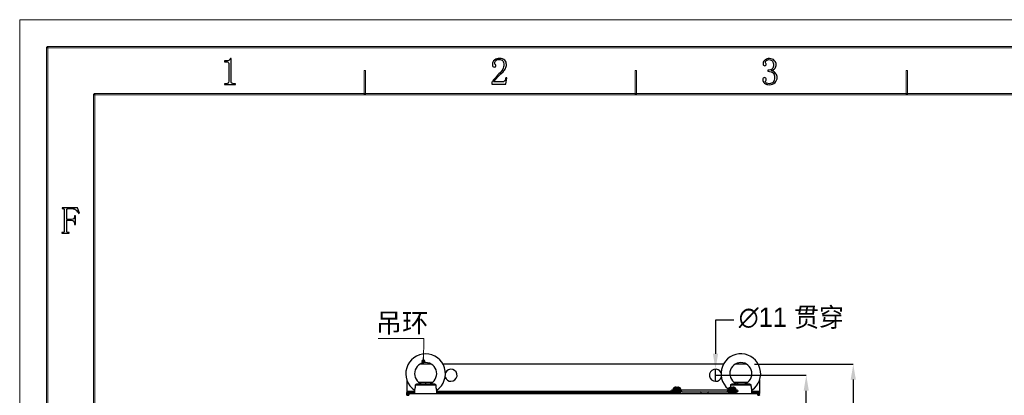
# Model space of a CAD drawing. Header units: millimetres. Extents: x -415 to 5, y -292 to 5.
# Tile 13 of 72: x -415 to -237, y -63 to 5. Entities that reach past the tile are written whole.
import ezdxf

# ---------------------------------------------------------------- set-up
doc = ezdxf.new("R2010")
doc.units = ezdxf.units.MM
doc.header["$MEASUREMENT"] = 0
doc.layers.add('layer 1', color=7, linetype='Continuous')
doc.layers.add('实线', color=2, linetype='Continuous', lineweight=25)
doc.styles.add('SLDTEXTSTYLE16', font='ARIAL.TTF', dxfattribs={"width": 0.948})
doc.styles.add('SLDTEXTSTYLE3', font='仿宋_GB2312', dxfattribs={"bigfont": 'bigfont'})
doc.dimstyles.new('SLDDIMSTYLE0', dxfattribs={"dimtxt": 3.5, "dimasz": 2.8, "dimexe": 0, "dimexo": 0.0625, "dimgap": 0.875, "dimtad": 2, "dimlfac": 5, "dimrnd": 1e-09, "dimzin": 12, "dimdsep": 46, "dimtxsty": 'SLDTEXTSTYLE16', "dimsah": 1, "dimcen": 0.09, "dimadec": 0, "dimazin": 3, "dimtfac": 1, "dimtofl": 0, "dimtmove": 0, "dimatfit": 3, "dimfxl": 1, "dimfrac": 2, "dimtolj": 1, "dimtzin": 12, "dimarcsym": 0})
doc.dimstyles.new('SLDDIMSTYLE1', dxfattribs={"dimtxt": 3.5, "dimasz": 2.8, "dimexe": 0, "dimexo": 0.0625, "dimgap": 0.875, "dimtad": 0, "dimtih": 1, "dimtoh": 1, "dimlfac": 5, "dimrnd": 1e-09, "dimzin": 12, "dimdsep": 46, "dimtxsty": 'SLDTEXTSTYLE16', "dimblk1": 'NONE', "dimsah": 1, "dimcen": 0, "dimadec": 0, "dimazin": 3, "dimtfac": 1, "dimtmove": 0, "dimatfit": 3, "dimldrblk": 'NONE', "dimfxl": 1, "dimfrac": 2, "dimtolj": 1, "dimtzin": 12, "dimarcsym": 0})

# ---------------------------------------------------------------- blocks, each defined once
blk = doc.blocks.new('*D41')
at = {"color": 0, "linetype": 'Continuous', "lineweight": -2}
for p, q in [((-282.11, -57.61), (-264.17, -57.61)), ((-264.17, -60.41), (-264.17, -182.71)), ((-290.81, -185.51), (-264.17, -185.51))]:
    blk.add_line(p, q, dxfattribs=at)
at = {"color": 0}
for points in [[(-263.7, -60.41), (-264.64, -60.41), (-264.17, -57.61)], [(-264.64, -182.71), (-263.7, -182.71), (-264.17, -185.51)]]:
    blk.add_solid(points, dxfattribs=at)
at = {"layer": 'Defpoints', "color": 0}
for p in [(-282.17, -57.61), (-290.87, -185.51), (-264.17, -185.51)]:
    blk.add_point(p, dxfattribs=at)
at = {"color": 0, "lineweight": 18, "insert": (-263.29, -122.29), "char_height": 3.5, "attachment_point": 2, "rotation": 90, "style": 'SLDTEXTSTYLE16'}
blk.add_mtext('\\A1;639', dxfattribs=at)
blk = doc.blocks.new('*D44')
at = {"color": 0, "linetype": 'Continuous', "lineweight": -2}
for p, q in [((-289.11, -59.61), (-272.7, -59.61)), ((-272.7, -180.51), (-272.7, -62.41)), ((-289.11, -183.31), (-272.7, -183.31))]:
    blk.add_line(p, q, dxfattribs=at)
at = {"color": 0}
for points in [[(-272.23, -62.41), (-273.17, -62.41), (-272.7, -59.61)], [(-273.17, -180.51), (-272.23, -180.51), (-272.7, -183.31)]]:
    blk.add_solid(points, dxfattribs=at)
at = {"layer": 'Defpoints', "color": 0}
for p in [(-289.17, -59.61), (-272.7, -59.61), (-289.17, -183.31)]:
    blk.add_point(p, dxfattribs=at)
at = {"color": 0, "lineweight": 18, "insert": (-271.83, -122.29), "char_height": 3.5, "attachment_point": 2, "rotation": 90, "style": 'SLDTEXTSTYLE16'}
blk.add_mtext('\\A1;620', dxfattribs=at)
blk = doc.blocks.new('*D45')
at = {"color": 0, "linetype": 'Continuous', "lineweight": -2}
for p, q in [((-285.83, -49.62), (-289.17, -49.62)), ((-289.17, -49.62), (-289.17, -55.71)), ((-289.17, -60.71), (-289.17, -58.51)), ((-289.17, -60.71), (-289.17, -60.71))]:
    blk.add_line(p, q, dxfattribs=at)
at = {"color": 0}
blk.add_solid([(-289.64, -55.71), (-288.7, -55.71), (-289.17, -58.51)], dxfattribs=at)
at = {"layer": 'Defpoints', "color": 0}
for p in [(-289.17, -58.51), (-289.17, -60.71)]:
    blk.add_point(p, dxfattribs=at)
at = {"color": 0, "lineweight": 18, "insert": (-284.95, -47.32), "char_height": 3.5, "attachment_point": 1, "style": 'SLDTEXTSTYLE16'}
blk.add_mtext('\\A1;∅11 贯穿', dxfattribs=at)
blk = doc.blocks.new('_None')
blk = doc.blocks.new('SW_NOTE_0_28')
at = {"color": 0, "linetype": 'Continuous', "lineweight": 18}
blk.add_line((-8.27, 0), (0, 0), dxfattribs=at)
at = {"color": 0, "linetype": 'Continuous', "lineweight": 18, "insert": (-8.7, 4.63), "char_height": 3.5, "attachment_point": 1, "style": 'SLDTEXTSTYLE3'}
blk.add_mtext('吊环', dxfattribs=at)
blk = doc.blocks.new('_Dot')
at = {"color": 0, "linetype": 'ByBlock', "lineweight": -2}
blk.add_line((-0.5, 0), (-1, 0), dxfattribs=at)
at = {"color": 0, "linetype": 'ByBlock', "const_width": 0.5}
blk.add_lwpolyline([(-0.25, 0, 1), (0.25, 0, 1)], format="xyb", close=True, dxfattribs=at)

msp = doc.modelspace()

# ---------------------------------------------------------------- linework, layer by layer
at = {"color": 3, "linetype": 'Continuous', "lineweight": 18}
msp.add_line((-342.1256, -52.9649), (-342.1828, -57.0637), dxfattribs=at)
at = {"layer": 'layer 1', "lineweight": 9}
for points in [[(-415.4364, 4.9484), (-415.4364, 4.9484), (-415.4364, 4.9484), (-415.4364, 4.9484)], [(-415.4364, -292.2202), (-415.4364, -292.2202), (-415.4364, 4.9484), (-415.4364, 4.9484)], [(-415.4364, -292.2202), (-415.4364, -292.2202), (-415.4364, 4.9484), (-415.4364, 4.9484)], [(-415.4364, -292.2202), (-415.4364, -292.2202), (-415.4364, 4.9484), (-415.4364, 4.9484)], [(-415.4364, -292.2202), (-415.4364, -292.2202), (-415.4364, 4.9484), (-415.4364, 4.9484)], [(-415.4364, -292.2202), (-415.4364, -292.2202), (-415.4364, 4.9484), (-415.4364, 4.9484)], [(-415.4364, -292.2202), (-415.4364, -292.2202), (-415.4364, 4.9484), (-415.4364, 4.9484)], [(-415.4364, -292.2202), (-415.4364, -292.2202), (-415.4364, 4.9484), (-415.4364, 4.9484)], [(-415.4364, -292.2202), (-415.4364, -292.2202), (-415.4364, 4.9484), (-415.4364, 4.9484)], [(-415.4364, -292.2202), (-415.4364, -292.2202), (-415.4364, 4.9484), (-415.4364, 4.9484)], [(-415.4364, -292.2202), (-415.4364, -292.2202), (-415.4364, 4.9484), (-415.4364, 4.9484)], [(-415.4364, -292.2202), (-415.4364, -292.2202), (-415.4364, 4.9484), (-415.4364, 4.9484)], [(-415.4364, -292.2202), (-415.4364, -292.2202), (-415.4364, 4.9484), (-415.4364, 4.9484)], [(-415.4364, -292.2202), (-415.4364, -292.2202), (-415.4364, 4.9484), (-415.4364, 4.9484)], [(-415.4364, -292.2202), (-415.4364, -292.2202), (-415.4364, 4.9484), (-415.4364, 4.9484)], [(-415.4364, -292.2202), (-415.4364, -292.2202), (-415.4364, 4.9484), (-415.4364, 4.9484)], [(-415.4364, -292.2202), (-415.4364, -292.2202), (-415.4364, 4.9484), (-415.4364, 4.9484)], [(-415.4364, -292.2202), (-415.4364, -292.2202), (-415.4364, 4.9484), (-415.4364, 4.9484)], [(-415.4364, -292.2202), (-415.4364, -292.2202), (-415.4364, 4.9484), (-415.4364, 4.9484)], [(-415.4364, -292.2202), (-415.4364, -292.2202), (-415.4364, 4.9484), (-415.4364, 4.9484)], [(-415.4364, -292.2202), (-415.4364, -292.2202), (-415.4364, 4.9484), (-415.4364, 4.9484)], [(-415.4364, -292.2202), (-415.4364, -292.2202), (-415.4364, 4.9484), (-415.4364, 4.9484)], [(-415.4364, 4.9484), (-415.4364, 4.9484), (-415.4364, 4.9484), (-415.4364, 4.9484)]]:
    msp.add_open_spline(points, degree=3, dxfattribs=at)
at = {"layer": 'layer 1', "color": 7, "lineweight": 9}
msp.add_open_spline([(-415.4364, 4.9484), (-415.4364, 4.9484), (4.8452, 4.9484), (4.8452, 4.9484)], degree=3, dxfattribs=at)
msp.add_open_spline([(-415.4364, 4.9484), (-415.4364, 4.9484), (4.8452, 4.9484), (4.8452, 4.9484)], degree=3, dxfattribs=at)
msp.add_open_spline([(-415.4364, 4.9484), (-415.4364, 4.9484), (4.8452, 4.9484), (4.8452, 4.9484)], degree=3, dxfattribs=at)
msp.add_open_spline([(-415.4364, 4.9484), (-415.4364, 4.9484), (4.8452, 4.9484), (4.8452, 4.9484)], degree=3, dxfattribs=at)
msp.add_open_spline([(-415.4364, 4.9484), (-415.4364, 4.9484), (4.8452, 4.9484), (4.8452, 4.9484)], degree=3, dxfattribs=at)
msp.add_open_spline([(-415.4364, 4.9484), (-415.4364, 4.9484), (4.8452, 4.9484), (4.8452, 4.9484)], degree=3, dxfattribs=at)
msp.add_open_spline([(-415.4364, 4.9484), (-415.4364, 4.9484), (4.8452, 4.9484), (4.8452, 4.9484)], degree=3, dxfattribs=at)
msp.add_open_spline([(-415.4364, 4.9484), (-415.4364, 4.9484), (4.8452, 4.9484), (4.8452, 4.9484)], degree=3, dxfattribs=at)
msp.add_open_spline([(-415.4364, 4.9484), (-415.4364, 4.9484), (4.8452, 4.9484), (4.8452, 4.9484)], degree=3, dxfattribs=at)
msp.add_open_spline([(-415.4364, 4.9484), (-415.4364, 4.9484), (4.8452, 4.9484), (4.8452, 4.9484)], degree=3, dxfattribs=at)
msp.add_open_spline([(-415.4364, 4.9484), (-415.4364, 4.9484), (4.8452, 4.9484), (4.8452, 4.9484)], degree=3, dxfattribs=at)
msp.add_open_spline([(-415.4364, 4.9484), (-415.4364, 4.9484), (4.8452, 4.9484), (4.8452, 4.9484)], degree=3, dxfattribs=at)
msp.add_open_spline([(-415.4364, 4.9484), (-415.4364, 4.9484), (4.8452, 4.9484), (4.8452, 4.9484)], degree=3, dxfattribs=at)
msp.add_open_spline([(-415.4364, 4.9484), (-415.4364, 4.9484), (4.8452, 4.9484), (4.8452, 4.9484)], degree=3, dxfattribs=at)
msp.add_open_spline([(-415.4364, 4.9484), (-415.4364, 4.9484), (4.8452, 4.9484), (4.8452, 4.9484)], degree=3, dxfattribs=at)
msp.add_open_spline([(-415.4364, 4.9484), (-415.4364, 4.9484), (4.8452, 4.9484), (4.8452, 4.9484)], degree=3, dxfattribs=at)
msp.add_open_spline([(-415.4364, 4.9484), (-415.4364, 4.9484), (4.8452, 4.9484), (4.8452, 4.9484)], degree=3, dxfattribs=at)
msp.add_open_spline([(-415.4364, 4.9484), (-415.4364, 4.9484), (4.8452, 4.9484), (4.8452, 4.9484)], degree=3, dxfattribs=at)
msp.add_open_spline([(-415.4364, 4.9484), (-415.4364, 4.9484), (4.8452, 4.9484), (4.8452, 4.9484)], degree=3, dxfattribs=at)
msp.add_open_spline([(-415.4364, 4.9484), (-415.4364, 4.9484), (4.8452, 4.9484), (4.8452, 4.9484)], degree=3, dxfattribs=at)
msp.add_open_spline([(-415.4364, 4.9484), (-415.4364, 4.9484), (4.8452, 4.9484), (4.8452, 4.9484)], degree=3, dxfattribs=at)
for points in [[(-410.439, -0.1796), (-410.439, -0.1796), (-410.439, 0.0707), (-410.439, 0.0707), (-410.439, 0.0707), (-410.439, 0.0707), (-0.1522, 0.0707), (-0.1522, 0.0707), (-0.1522, 0.0707), (-0.1522, 0.0707), (-0.1522, -0.1796), (-0.1522, -0.1796), (-0.1522, -0.1796), (-0.1522, -0.1796), (-410.439, -0.1796), (-410.439, -0.1796)], [(-401.9434, -8.6844), (-401.9434, -8.6844), (-401.9434, -8.4342), (-401.9434, -8.4342), (-401.9434, -8.4342), (-401.9434, -8.4342), (-8.6478, -8.4342), (-8.6478, -8.4342), (-8.6478, -8.4342), (-8.6478, -8.4342), (-8.6478, -8.6844), (-8.6478, -8.6844), (-8.6478, -8.6844), (-8.6478, -8.6844), (-401.9434, -8.6844), (-401.9434, -8.6844)]]:
    msp.add_open_spline(points, degree=3, knots=[0, 0, 0, 0, 0.2, 0.2, 0.2, 0.2, 0.4, 0.4, 0.4, 0.4, 0.6, 0.6, 0.6, 0.6, 1, 1, 1, 1], dxfattribs=at)
at = {"layer": 'layer 1', "lineweight": 9}
for points in [[(-410.314, -287.2174), (-410.314, -287.2174), (-410.5639, -287.2174), (-410.5639, -287.2174), (-410.5639, -287.2174), (-410.5639, -287.2174), (-410.5639, -0.0545), (-410.5639, -0.0545), (-410.5639, -0.0545), (-410.5639, -0.0545), (-410.314, -0.0545), (-410.314, -0.0545), (-410.314, -0.0545), (-410.314, -0.0545), (-410.314, -287.2174), (-410.314, -287.2174)], [(-352.6565, -8.5593), (-352.6565, -8.5593), (-352.9064, -8.5593), (-352.9064, -8.5593), (-352.9064, -8.5593), (-352.9064, -8.5593), (-352.9064, -4.3069), (-352.9064, -4.3069), (-352.9064, -4.3069), (-352.9064, -4.3069), (-352.6565, -4.3069), (-352.6565, -4.3069), (-352.6565, -4.3069), (-352.6565, -4.3069), (-352.6565, -8.5593), (-352.6565, -8.5593)], [(-303.4945, -8.5593), (-303.4945, -8.5593), (-303.7444, -8.5593), (-303.7444, -8.5593), (-303.7444, -8.5593), (-303.7444, -8.5593), (-303.7444, -4.3069), (-303.7444, -4.3069), (-303.7444, -4.3069), (-303.7444, -4.3069), (-303.4945, -4.3069), (-303.4945, -4.3069), (-303.4945, -4.3069), (-303.4945, -4.3069), (-303.4945, -8.5593), (-303.4945, -8.5593)], [(-254.3325, -8.5593), (-254.3325, -8.5593), (-254.5825, -8.5593), (-254.5825, -8.5593), (-254.5825, -8.5593), (-254.5825, -8.5593), (-254.5825, -4.3069), (-254.5825, -4.3069), (-254.5825, -4.3069), (-254.5825, -4.3069), (-254.3325, -4.3069), (-254.3325, -4.3069), (-254.3325, -4.3069), (-254.3325, -4.3069), (-254.3325, -8.5593), (-254.3325, -8.5593)], [(-401.8184, -278.7126), (-401.8184, -278.7126), (-402.0684, -278.7126), (-402.0684, -278.7126), (-402.0684, -278.7126), (-402.0684, -278.7126), (-402.0684, -8.5593), (-402.0684, -8.5593), (-402.0684, -8.5593), (-402.0684, -8.5593), (-401.8184, -8.5593), (-401.8184, -8.5593), (-401.8184, -8.5593), (-401.8184, -8.5593), (-401.8184, -278.7126), (-401.8184, -278.7126)]]:
    msp.add_open_spline(points, degree=3, knots=[0, 0, 0, 0, 0.2, 0.2, 0.2, 0.2, 0.4, 0.4, 0.4, 0.4, 0.6, 0.6, 0.6, 0.6, 1, 1, 1, 1], dxfattribs=at)
at = {"layer": 'layer 1'}
for points, knots in [([(-377.0768, -2.1134), (-377.0768, -2.1134), (-377.0768, -6.2384), (-377.0768, -6.2384), (-377.0768, -6.2384), (-377.0768, -6.3832), (-377.0317, -6.492), (-376.9415, -6.5649), (-376.9415, -6.5649), (-376.8512, -6.6368), (-376.7251, -6.6726), (-376.5621, -6.6726), (-376.5621, -6.6726), (-376.5621, -6.6726), (-376.2914, -6.6726), (-376.2914, -6.6726), (-376.2914, -6.6726), (-376.2914, -6.6726), (-376.2914, -6.8359), (-376.2914, -6.8359), (-376.2914, -6.8359), (-376.2914, -6.8359), (-378.2706, -6.8359), (-378.2706, -6.8359), (-378.2706, -6.8359), (-378.2706, -6.8359), (-378.2706, -6.6726), (-378.2706, -6.6726), (-378.2706, -6.6726), (-378.2706, -6.6726), (-378.0265, -6.6726), (-378.0265, -6.6726), (-378.0265, -6.6726), (-377.8461, -6.6726), (-377.7142, -6.6368), (-377.6332, -6.5649), (-377.6332, -6.5649), (-377.5523, -6.492), (-377.5106, -6.3832), (-377.5106, -6.2384), (-377.5106, -6.2384), (-377.5106, -6.2384), (-377.5106, -2.9541), (-377.5106, -2.9541), (-377.5106, -2.9541), (-377.5106, -2.8824), (-377.5337, -2.8234), (-377.5788, -2.7782), (-377.5788, -2.7782), (-377.624, -2.733), (-377.6923, -2.7099), (-377.7824, -2.7099), (-377.7824, -2.7099), (-377.7824, -2.7099), (-378.2706, -2.7099), (-378.2706, -2.7099), (-378.2706, -2.7099), (-378.2706, -2.7099), (-378.2706, -2.5478), (-378.2706, -2.5478), (-378.2706, -2.5478), (-378.2706, -2.5478), (-378.0265, -2.5478), (-378.0265, -2.5478), (-378.0265, -2.5478), (-377.8091, -2.5478), (-377.6332, -2.5118), (-377.4979, -2.4389), (-377.4979, -2.4389), (-377.3625, -2.3671), (-377.2584, -2.2583), (-377.1855, -2.1134), (-377.1855, -2.1134), (-377.1855, -2.1134), (-377.0768, -2.1134), (-377.0768, -2.1134)], [0, 0, 0, 0, 0.05, 0.05, 0.05, 0.05, 0.1, 0.1, 0.1, 0.1, 0.15, 0.15, 0.15, 0.15, 0.2, 0.2, 0.2, 0.2, 0.25, 0.25, 0.25, 0.25, 0.3, 0.3, 0.3, 0.3, 0.35, 0.35, 0.35, 0.35, 0.4, 0.4, 0.4, 0.4, 0.45, 0.45, 0.45, 0.45, 0.5, 0.5, 0.5, 0.5, 0.55, 0.55, 0.55, 0.55, 0.6, 0.6, 0.6, 0.6, 0.65, 0.65, 0.65, 0.65, 0.7, 0.7, 0.7, 0.7, 0.75, 0.75, 0.75, 0.75, 0.8, 0.8, 0.8, 0.8, 0.85, 0.85, 0.85, 0.85, 0.9, 0.9, 0.9, 0.9, 1, 1, 1, 1]), ([(-327.5709, -3.2719), (-327.5709, -2.9454), (-327.6427, -2.6964), (-327.7872, -2.5249), (-327.7872, -2.5249), (-327.9319, -2.3536), (-328.1493, -2.2667), (-328.4385, -2.2667), (-328.4385, -2.2667), (-328.6549, -2.2667), (-328.8399, -2.3257), (-328.9937, -2.4439), (-328.9937, -2.4439), (-329.1476, -2.5609), (-329.224, -2.7102), (-329.224, -2.8908), (-329.224, -2.8908), (-329.224, -2.9998), (-329.1927, -3.09), (-329.1291, -3.163), (-329.1291, -3.163), (-329.0666, -3.2348), (-329.0342, -3.3077), (-329.0342, -3.3796), (-329.0342, -3.3796), (-329.0342, -3.4699), (-329.0573, -3.5382), (-329.1025, -3.5834), (-329.1025, -3.5834), (-329.1476, -3.6286), (-329.2158, -3.6517), (-329.3061, -3.6517), (-329.3061, -3.6517), (-329.4137, -3.6517), (-329.5005, -3.6193), (-329.5629, -3.5567), (-329.5629, -3.5567), (-329.6266, -3.4931), (-329.6578, -3.3888), (-329.6578, -3.2441), (-329.6578, -3.2441), (-329.6578, -2.8642), (-329.5224, -2.5747), (-329.2518, -2.3756), (-329.2518, -2.3756), (-328.9799, -2.1764), (-328.6907, -2.0768), (-328.3841, -2.0768), (-328.3841, -2.0768), (-327.9504, -2.0768), (-327.6299, -2.1857), (-327.4217, -2.4034), (-327.4217, -2.4034), (-327.2135, -2.62), (-327.1094, -2.8908), (-327.1094, -3.2175), (-327.1094, -3.2175), (-327.1094, -3.434), (-327.1592, -3.6517), (-327.2586, -3.8683), (-327.2586, -3.8683), (-327.3582, -4.086), (-327.5165, -4.2932), (-327.7328, -4.4925), (-327.7328, -4.4925), (-328.257, -4.9996), (-328.6594, -5.4108), (-328.9393, -5.7281), (-328.9393, -5.7281), (-329.2205, -6.0442), (-329.387, -6.2572), (-329.4414, -6.365), (-329.4414, -6.365), (-329.4414, -6.365), (-327.8416, -6.365), (-327.8416, -6.365), (-327.8416, -6.365), (-327.6785, -6.365), (-327.5432, -6.3024), (-327.4355, -6.175), (-327.4355, -6.175), (-327.3268, -6.0489), (-327.254, -5.8589), (-327.2181, -5.6053), (-327.2181, -5.6053), (-327.2181, -5.6053), (-327.055, -5.6053), (-327.055, -5.6053), (-327.055, -5.6053), (-327.055, -5.6053), (-327.2181, -6.7726), (-327.2181, -6.7726), (-327.2181, -6.7726), (-327.2181, -6.7726), (-329.7399, -6.7726), (-329.7399, -6.7726), (-329.7399, -6.7726), (-329.7399, -6.7726), (-329.7399, -6.4194), (-329.7399, -6.4194), (-329.7399, -6.4194), (-329.6496, -6.2572), (-329.5005, -6.0489), (-329.2922, -5.7952), (-329.2922, -5.7952), (-329.084, -5.5416), (-328.8087, -5.244), (-328.4651, -4.9001), (-328.4651, -4.9001), (-328.1585, -4.592), (-327.9319, -4.3026), (-327.7872, -4.0316), (-327.7872, -4.0316), (-327.6427, -3.7595), (-327.5709, -3.507), (-327.5709, -3.2719)], [0, 0, 0, 0, 0.03333333, 0.03333333, 0.03333333, 0.03333333, 0.06666667, 0.06666667, 0.06666667, 0.06666667, 0.1, 0.1, 0.1, 0.1, 0.13333333, 0.13333333, 0.13333333, 0.13333333, 0.16666667, 0.16666667, 0.16666667, 0.16666667, 0.2, 0.2, 0.2, 0.2, 0.23333333, 0.23333333, 0.23333333, 0.23333333, 0.26666667, 0.26666667, 0.26666667, 0.26666667, 0.3, 0.3, 0.3, 0.3, 0.33333333, 0.33333333, 0.33333333, 0.33333333, 0.36666667, 0.36666667, 0.36666667, 0.36666667, 0.4, 0.4, 0.4, 0.4, 0.43333333, 0.43333333, 0.43333333, 0.43333333, 0.46666667, 0.46666667, 0.46666667, 0.46666667, 0.5, 0.5, 0.5, 0.5, 0.53333333, 0.53333333, 0.53333333, 0.53333333, 0.56666667, 0.56666667, 0.56666667, 0.56666667, 0.6, 0.6, 0.6, 0.6, 0.63333333, 0.63333333, 0.63333333, 0.63333333, 0.66666667, 0.66666667, 0.66666667, 0.66666667, 0.7, 0.7, 0.7, 0.7, 0.73333333, 0.73333333, 0.73333333, 0.73333333, 0.76666667, 0.76666667, 0.76666667, 0.76666667, 0.8, 0.8, 0.8, 0.8, 0.83333333, 0.83333333, 0.83333333, 0.83333333, 0.86666667, 0.86666667, 0.86666667, 0.86666667, 0.9, 0.9, 0.9, 0.9, 0.93333333, 0.93333333, 0.93333333, 0.93333333, 1, 1, 1, 1]), ([(-277.9808, -5.5607), (-277.9808, -5.9047), (-278.108, -6.2068), (-278.3613, -6.4698), (-278.3613, -6.4698), (-278.6135, -6.7326), (-278.9663, -6.8635), (-279.4186, -6.8635), (-279.4186, -6.8635), (-279.7437, -6.8635), (-280.0236, -6.7732), (-280.2584, -6.5913), (-280.2584, -6.5913), (-280.4932, -6.4107), (-280.6113, -6.2034), (-280.6113, -5.9671), (-280.6113, -5.9671), (-280.6113, -5.8594), (-280.5754, -5.7645), (-280.5025, -5.6823), (-280.5025, -5.6823), (-280.4308, -5.6012), (-280.3579, -5.5607), (-280.2862, -5.5607), (-280.2862, -5.5607), (-280.1775, -5.5607), (-280.1, -5.6012), (-280.0548, -5.6823), (-280.0548, -5.6823), (-280.0097, -5.7645), (-279.9878, -5.8316), (-279.9878, -5.8861), (-279.9878, -5.8861), (-279.9878, -5.9764), (-280.005, -6.054), (-280.0421, -6.1166), (-280.0421, -6.1166), (-280.078, -6.1802), (-280.0965, -6.2393), (-280.0965, -6.2937), (-280.0965, -6.2937), (-280.0965, -6.4014), (-280.0283, -6.4929), (-279.8929, -6.5647), (-279.8929, -6.5647), (-279.7575, -6.6377), (-279.6083, -6.6735), (-279.4452, -6.6735), (-279.4452, -6.6735), (-279.1202, -6.6735), (-278.8761, -6.5786), (-278.713, -6.3887), (-278.713, -6.3887), (-278.551, -6.1988), (-278.4689, -5.9047), (-278.4689, -5.5062), (-278.4689, -5.5062), (-278.4689, -5.1808), (-278.5557, -4.918), (-278.7269, -4.7188), (-278.7269, -4.7188), (-278.8981, -4.5196), (-279.2196, -4.42), (-279.6893, -4.42), (-279.6893, -4.42), (-279.6893, -4.42), (-279.6893, -4.2301), (-279.6893, -4.2301), (-279.6893, -4.2301), (-279.3272, -4.2301), (-279.0612, -4.1444), (-278.8899, -3.9731), (-278.8899, -3.9731), (-278.7176, -3.8005), (-278.632, -3.5608), (-278.632, -3.2539), (-278.632, -3.2539), (-278.632, -3.0003), (-278.7003, -2.7791), (-278.8356, -2.588), (-278.8356, -2.588), (-278.971, -2.3981), (-279.1827, -2.3032), (-279.4718, -2.3032), (-279.4718, -2.3032), (-279.599, -2.3032), (-279.7344, -2.3356), (-279.879, -2.3981), (-279.879, -2.3981), (-280.0236, -2.4618), (-280.0965, -2.566), (-280.0965, -2.7108), (-280.0965, -2.7108), (-280.0965, -2.8556), (-280.078, -2.9458), (-280.0421, -2.9818), (-280.0421, -2.9818), (-280.005, -3.0188), (-279.9878, -3.064), (-279.9878, -3.1173), (-279.9878, -3.1173), (-279.9878, -3.2088), (-280.005, -3.2805), (-280.0421, -3.335), (-280.0421, -3.335), (-280.078, -3.3894), (-280.1416, -3.416), (-280.2319, -3.416), (-280.2319, -3.416), (-280.3035, -3.416), (-280.3718, -3.3894), (-280.4355, -3.335), (-280.4355, -3.335), (-280.498, -3.2805), (-280.5303, -3.181), (-280.5303, -3.0362), (-280.5303, -3.0362), (-280.5303, -2.7652), (-280.4123, -2.5429), (-280.1775, -2.3715), (-280.1775, -2.3715), (-279.9427, -2.2001), (-279.6707, -2.1132), (-279.3643, -2.1132), (-279.3643, -2.1132), (-279.0022, -2.1132), (-278.713, -2.2267), (-278.4966, -2.4525), (-278.4966, -2.4525), (-278.2792, -2.6795), (-278.1705, -2.9192), (-278.1705, -3.1717), (-278.1705, -3.1717), (-278.1705, -3.4438), (-278.2387, -3.6743), (-278.3741, -3.8642), (-278.3741, -3.8642), (-278.5094, -4.0541), (-278.7223, -4.1942), (-279.0114, -4.2845), (-279.0114, -4.2845), (-278.6135, -4.4293), (-278.3428, -4.6192), (-278.1982, -4.8543), (-278.1982, -4.8543), (-278.0537, -5.0906), (-277.9808, -5.3256), (-277.9808, -5.5607)], [0, 0, 0, 0, 0.02631579, 0.02631579, 0.02631579, 0.02631579, 0.05263158, 0.05263158, 0.05263158, 0.05263158, 0.07894737, 0.07894737, 0.07894737, 0.07894737, 0.10526316, 0.10526316, 0.10526316, 0.10526316, 0.13157895, 0.13157895, 0.13157895, 0.13157895, 0.15789474, 0.15789474, 0.15789474, 0.15789474, 0.18421053, 0.18421053, 0.18421053, 0.18421053, 0.21052632, 0.21052632, 0.21052632, 0.21052632, 0.23684211, 0.23684211, 0.23684211, 0.23684211, 0.26315789, 0.26315789, 0.26315789, 0.26315789, 0.28947368, 0.28947368, 0.28947368, 0.28947368, 0.31578947, 0.31578947, 0.31578947, 0.31578947, 0.34210526, 0.34210526, 0.34210526, 0.34210526, 0.36842105, 0.36842105, 0.36842105, 0.36842105, 0.39473684, 0.39473684, 0.39473684, 0.39473684, 0.42105263, 0.42105263, 0.42105263, 0.42105263, 0.44736842, 0.44736842, 0.44736842, 0.44736842, 0.47368421, 0.47368421, 0.47368421, 0.47368421, 0.5, 0.5, 0.5, 0.5, 0.52631579, 0.52631579, 0.52631579, 0.52631579, 0.55263158, 0.55263158, 0.55263158, 0.55263158, 0.57894737, 0.57894737, 0.57894737, 0.57894737, 0.60526316, 0.60526316, 0.60526316, 0.60526316, 0.63157895, 0.63157895, 0.63157895, 0.63157895, 0.65789474, 0.65789474, 0.65789474, 0.65789474, 0.68421053, 0.68421053, 0.68421053, 0.68421053, 0.71052632, 0.71052632, 0.71052632, 0.71052632, 0.73684211, 0.73684211, 0.73684211, 0.73684211, 0.76315789, 0.76315789, 0.76315789, 0.76315789, 0.78947368, 0.78947368, 0.78947368, 0.78947368, 0.81578947, 0.81578947, 0.81578947, 0.81578947, 0.84210526, 0.84210526, 0.84210526, 0.84210526, 0.86842105, 0.86842105, 0.86842105, 0.86842105, 0.89473684, 0.89473684, 0.89473684, 0.89473684, 0.92105263, 0.92105263, 0.92105263, 0.92105263, 0.94736842, 0.94736842, 0.94736842, 0.94736842, 1, 1, 1, 1]), ([(-406.4757, -33.6755), (-406.4757, -33.6755), (-406.4757, -33.8388), (-406.4757, -33.8388), (-406.4757, -33.8388), (-406.4757, -33.8388), (-407.777, -33.8388), (-407.777, -33.8388), (-407.777, -33.8388), (-407.777, -33.8388), (-407.777, -33.6755), (-407.777, -33.6755), (-407.777, -33.6755), (-407.777, -33.6755), (-407.5874, -33.6755), (-407.5874, -33.6755), (-407.5874, -33.6755), (-407.4971, -33.6755), (-407.4335, -33.6582), (-407.3977, -33.6211), (-407.3977, -33.6211), (-407.3606, -33.5852), (-407.3433, -33.5308), (-407.3433, -33.459), (-407.3433, -33.459), (-407.3433, -33.459), (-407.3433, -29.5773), (-407.3433, -29.5773), (-407.3433, -29.5773), (-407.3433, -29.5055), (-407.3606, -29.451), (-407.3977, -29.4152), (-407.3977, -29.4152), (-407.4335, -29.3781), (-407.4971, -29.3607), (-407.5874, -29.3607), (-407.5874, -29.3607), (-407.5874, -29.3607), (-407.7493, -29.3607), (-407.7493, -29.3607), (-407.7493, -29.3607), (-407.7493, -29.3607), (-407.7493, -29.1975), (-407.7493, -29.1975), (-407.7493, -29.1975), (-407.7493, -29.1975), (-404.9303, -29.1975), (-404.9303, -29.1975), (-404.9303, -29.1975), (-404.9303, -29.1975), (-404.6052, -30.1748), (-404.6052, -30.1748), (-404.6052, -30.1748), (-404.6052, -30.1748), (-404.7405, -30.2293), (-404.7405, -30.2293), (-404.7405, -30.2293), (-404.8852, -29.9397), (-405.0564, -29.722), (-405.2553, -29.5773), (-405.2553, -29.5773), (-405.4543, -29.4325), (-405.6705, -29.3607), (-405.9066, -29.3607), (-405.9066, -29.3607), (-405.9066, -29.3607), (-406.6655, -29.3607), (-406.6655, -29.3607), (-406.6655, -29.3607), (-406.7371, -29.3607), (-406.7962, -29.3781), (-406.8412, -29.4152), (-406.8412, -29.4152), (-406.8864, -29.451), (-406.9094, -29.5055), (-406.9094, -29.5773), (-406.9094, -29.5773), (-406.9094, -29.5773), (-406.9094, -31.3143), (-406.9094, -31.3143), (-406.9094, -31.3143), (-406.9094, -31.3143), (-406.0141, -31.3143), (-406.0141, -31.3143), (-406.0141, -31.3143), (-405.8337, -31.3143), (-405.7029, -31.2738), (-405.6221, -31.1927), (-405.6221, -31.1927), (-405.5399, -31.1117), (-405.4994, -30.9796), (-405.4994, -30.799), (-405.4994, -30.799), (-405.4994, -30.799), (-405.4994, -30.6635), (-405.4994, -30.6635), (-405.4994, -30.6635), (-405.4994, -30.6635), (-405.3363, -30.6635), (-405.3363, -30.6635), (-405.3363, -30.6635), (-405.3363, -30.6635), (-405.3363, -32.2373), (-405.3363, -32.2373), (-405.3363, -32.2373), (-405.3363, -32.2373), (-405.4994, -32.2373), (-405.4994, -32.2373), (-405.4994, -32.2373), (-405.4994, -32.2373), (-405.4994, -32.1284), (-405.4994, -32.1284), (-405.4994, -32.1284), (-405.4994, -31.9119), (-405.5399, -31.7486), (-405.6221, -31.6409), (-405.6221, -31.6409), (-405.7029, -31.532), (-405.8337, -31.4776), (-406.0141, -31.4776), (-406.0141, -31.4776), (-406.0141, -31.4776), (-406.9094, -31.4776), (-406.9094, -31.4776), (-406.9094, -31.4776), (-406.9094, -31.4776), (-406.9094, -33.459), (-406.9094, -33.459), (-406.9094, -33.459), (-406.9094, -33.5308), (-406.8864, -33.5852), (-406.8412, -33.6211), (-406.8412, -33.6211), (-406.7962, -33.6582), (-406.7371, -33.6755), (-406.6655, -33.6755), (-406.6655, -33.6755), (-406.6655, -33.6755), (-406.4757, -33.6755), (-406.4757, -33.6755)], [0, 0, 0, 0, 0.02777778, 0.02777778, 0.02777778, 0.02777778, 0.05555556, 0.05555556, 0.05555556, 0.05555556, 0.08333333, 0.08333333, 0.08333333, 0.08333333, 0.11111111, 0.11111111, 0.11111111, 0.11111111, 0.13888889, 0.13888889, 0.13888889, 0.13888889, 0.16666667, 0.16666667, 0.16666667, 0.16666667, 0.19444444, 0.19444444, 0.19444444, 0.19444444, 0.22222222, 0.22222222, 0.22222222, 0.22222222, 0.25, 0.25, 0.25, 0.25, 0.27777778, 0.27777778, 0.27777778, 0.27777778, 0.30555556, 0.30555556, 0.30555556, 0.30555556, 0.33333333, 0.33333333, 0.33333333, 0.33333333, 0.36111111, 0.36111111, 0.36111111, 0.36111111, 0.38888889, 0.38888889, 0.38888889, 0.38888889, 0.41666667, 0.41666667, 0.41666667, 0.41666667, 0.44444444, 0.44444444, 0.44444444, 0.44444444, 0.47222222, 0.47222222, 0.47222222, 0.47222222, 0.5, 0.5, 0.5, 0.5, 0.52777778, 0.52777778, 0.52777778, 0.52777778, 0.55555556, 0.55555556, 0.55555556, 0.55555556, 0.58333333, 0.58333333, 0.58333333, 0.58333333, 0.61111111, 0.61111111, 0.61111111, 0.61111111, 0.63888889, 0.63888889, 0.63888889, 0.63888889, 0.66666667, 0.66666667, 0.66666667, 0.66666667, 0.69444444, 0.69444444, 0.69444444, 0.69444444, 0.72222222, 0.72222222, 0.72222222, 0.72222222, 0.75, 0.75, 0.75, 0.75, 0.77777778, 0.77777778, 0.77777778, 0.77777778, 0.80555556, 0.80555556, 0.80555556, 0.80555556, 0.83333333, 0.83333333, 0.83333333, 0.83333333, 0.86111111, 0.86111111, 0.86111111, 0.86111111, 0.88888889, 0.88888889, 0.88888889, 0.88888889, 0.91666667, 0.91666667, 0.91666667, 0.91666667, 0.94444444, 0.94444444, 0.94444444, 0.94444444, 1, 1, 1, 1])]:
    msp.add_open_spline(points, degree=3, knots=knots, dxfattribs=at)
at = {"layer": '实线', "color": 7, "linetype": 'Continuous', "lineweight": 25}
for p, q in [((-340.7155, -57.6117), (-342.8227, -57.6117)), ((-287.7424, -57.6117), (-338.5958, -57.6117)), ((-283.5155, -57.6117), (-285.6227, -57.6117)), ((-345.1691, -60.4949), (-345.1691, -62.5643)), ((-281.1691, -60.4949), (-281.1691, -62.5643)), ((-343.7691, -62.305), (-343.7691, -62.9117)), ((-340.1283, -61.2096), (-343.4099, -61.2096)), ((-343.0691, -60.8517), (-342.8717, -60.8517)), ((-342.949, -60.8908), (-342.8717, -60.8517)), ((-342.8717, -60.8517), (-341.9665, -60.8517)), ((-341.1044, -61.198), (-342.4338, -61.198)), ((-341.9665, -60.8517), (-341.5717, -60.8517)), ((-341.7691, -60.9517), (-341.7691, -61.198)), ((-341.5717, -60.8517), (-340.6665, -60.8517)), ((-340.6665, -60.8517), (-340.5661, -60.9025)), ((-340.6665, -60.8517), (-340.4691, -60.8517)), ((-339.7691, -62.9117), (-339.7691, -62.305)), ((-296.8191, -62.3117), (-297.1191, -62.3117)), ((-297.0591, -62.4717), (-297.0591, -62.6117)), ((-295.2791, -62.4717), (-297.0591, -62.4717)), ((-296.8691, -62.1237), (-296.8691, -62.2717)), ((-295.4691, -62.1237), (-296.8691, -62.1237)), ((-296.8691, -62.2717), (-295.4691, -62.2717)), ((-296.8191, -62.2717), (-296.8191, -62.4717)), ((-296.1691, -61.8953), (-296.7334, -61.8953)), ((-295.6048, -61.8953), (-296.1691, -61.8953)), ((-295.6691, -61.8628), (-295.6723, -61.866)), ((-295.5191, -62.4717), (-295.5191, -62.2717)), ((-286.8191, -62.3117), (-295.5191, -62.3117)), ((-295.4691, -62.2717), (-295.4691, -62.1237)), ((-295.2791, -62.6117), (-295.2791, -62.4717)), ((-287.0591, -62.4717), (-287.0591, -62.6117)), ((-285.2791, -62.4717), (-287.0591, -62.4717)), ((-286.8691, -62.1237), (-286.8691, -62.2717)), ((-285.4691, -62.1237), (-286.8691, -62.1237)), ((-286.8691, -62.2717), (-285.4691, -62.2717)), ((-286.8191, -62.2717), (-286.8191, -62.4717)), ((-286.1691, -61.8953), (-286.7334, -61.8953)), ((-282.9283, -61.2096), (-286.2099, -61.2096)), ((-285.6048, -61.8953), (-286.1691, -61.8953)), ((-285.8452, -60.8517), (-285.3358, -60.8517)), ((-285.5191, -62.4717), (-285.5191, -62.2717)), ((-285.2191, -62.3117), (-285.5191, -62.3117)), ((-285.4691, -62.2717), (-285.4691, -62.1237)), ((-285.3358, -60.8517), (-284.9782, -60.8517)), ((-285.2791, -62.6117), (-285.2791, -62.4717)), ((-283.9044, -61.198), (-285.2338, -61.198)), ((-285.2053, -60.9517), (-285.2053, -61.198)), ((-284.9782, -60.8517), (-283.9368, -60.8517)), ((-283.9368, -60.8517), (-283.6131, -60.8517)), ((-283.7097, -60.9517), (-283.7097, -61.1176)), ((-283.6131, -60.8517), (-283.293, -60.8517)), ((-282.5691, -62.9117), (-282.5691, -62.305)), ((-345.1691, -62.5643), (-345.1691, -62.7117)), ((-343.7691, -62.5643), (-345.1691, -62.5643)), ((-345.1691, -62.7117), (-344.5691, -62.7117)), ((-345.1691, -62.9117), (-345.1691, -62.7117)), ((-345.1691, -63.1517), (-345.1691, -62.9117)), ((-345.1691, -62.9117), (-344.8291, -62.9117)), ((-345.1691, -63.1517), (-344.8291, -63.1517)), ((-345.1691, -63.2117), (-345.1691, -63.1517)), ((-345.1691, -63.2117), (-344.8291, -63.2117)), ((-345.1691, -63.2517), (-345.1691, -63.2117)), ((-344.8291, -62.9117), (-281.5091, -62.9117)), ((-344.8291, -62.9117), (-344.8291, -63.2517)), ((-343.7691, -62.7117), (-344.5691, -62.7117)), ((-344.5691, -62.7117), (-344.5691, -62.9117)), ((-297.2284, -62.5643), (-339.7691, -62.5643)), ((-339.7691, -62.7117), (-339.1691, -62.7117)), ((-296.8896, -62.7117), (-339.1691, -62.7117)), ((-339.1691, -62.7117), (-339.1691, -62.9117)), ((-297.1191, -62.6117), (-297.0591, -62.6117)), ((-295.2791, -62.6117), (-297.0591, -62.6117)), ((-296.8896, -62.7117), (-296.8896, -62.8117)), ((-295.7946, -62.7117), (-296.8896, -62.7117)), ((-295.6946, -62.8117), (-296.8896, -62.8117)), ((-295.4896, -62.8117), (-295.6946, -62.8117)), ((-295.5885, -62.7617), (-295.5946, -62.8117)), ((-295.2791, -62.6117), (-287.0591, -62.6117)), ((-285.2791, -62.6117), (-287.0591, -62.6117)), ((-286.8486, -62.7117), (-286.8486, -62.8117)), ((-286.8486, -62.7117), (-285.6537, -62.7117)), ((-285.6537, -62.8117), (-286.8486, -62.8117)), ((-286.5691, -62.6117), (-286.5691, -62.6549)), ((-285.6537, -62.7117), (-285.4486, -62.7117)), ((-285.4486, -62.8117), (-285.6537, -62.8117)), ((-285.4486, -62.8117), (-285.4486, -62.7117)), ((-285.2791, -62.6117), (-285.2191, -62.6117)), ((-281.1691, -62.5643), (-282.5691, -62.5643)), ((-281.7691, -62.7117), (-282.5691, -62.7117)), ((-281.7691, -62.9117), (-281.7691, -62.7117)), ((-281.7691, -62.7117), (-281.1691, -62.7117)), ((-281.5091, -63.2517), (-281.5091, -62.9117)), ((-281.5091, -62.9117), (-281.1691, -62.9117)), ((-281.5091, -63.1517), (-281.1691, -63.1517)), ((-281.5091, -63.2117), (-281.1691, -63.2117)), ((-281.1691, -62.5643), (-281.1691, -62.7117)), ((-281.1691, -62.7117), (-281.1691, -62.9117)), ((-281.1691, -63.1517), (-281.1691, -62.9117)), ((-281.1691, -63.1517), (-281.1691, -63.2117)), ((-281.1691, -63.2117), (-281.1691, -63.2517))]:
    msp.add_line(p, q, dxfattribs=at)
at = {"layer": '实线', "color": 7, "linetype": 'Continuous', "lineweight": 25, "flags": 128}
for points in [[(-339.936, -61.4096), (-340.1237, -61.4096), (-340.3727, -61.4096), (-340.6736, -61.4096), (-341.0153, -61.4096), (-341.385, -61.4096), (-341.7691, -61.4096), (-342.1531, -61.4096), (-342.5229, -61.4096), (-342.8646, -61.4096), (-343.1655, -61.4096), (-343.4145, -61.4096), (-343.6022, -61.4096)], [(-282.736, -61.4096), (-282.9237, -61.4096), (-283.1727, -61.4096), (-283.4736, -61.4096), (-283.8153, -61.4096), (-284.185, -61.4096), (-284.5691, -61.4096), (-284.9531, -61.4096), (-285.3229, -61.4096), (-285.6646, -61.4096), (-285.9655, -61.4096), (-286.2145, -61.4096), (-286.4022, -61.4096)], [(-344.8291, -63.1741), (-344.835, -63.1878), (-344.8441, -63.2117)], [(-295.7946, -62.8117), (-295.8006, -62.7617), (-295.7926, -62.7043), (-295.7696, -62.6556), (-295.7352, -62.6231), (-295.6946, -62.6117), (-295.654, -62.6231), (-295.6196, -62.6556), (-295.5966, -62.7043), (-295.5885, -62.7617), (-295.5885, -62.7617)], [(-286.5436, -62.7117), (-286.5456, -62.7043), (-286.5686, -62.6556), (-286.603, -62.6231), (-286.6436, -62.6117), (-286.6842, -62.6231), (-286.7186, -62.6556), (-286.7416, -62.7043), (-286.7436, -62.7117)], [(-281.494, -63.2117), (-281.5031, -63.1878), (-281.5091, -63.1741)]]:
    msp.add_lwpolyline(points, dxfattribs=at)
at = {"layer": '实线', "color": 7, "linetype": 'Continuous', "lineweight": 25}
for centre, radius, start, end in [((-341.7691, -59.3117), 3.6, 90, 236.241683), ((-341.7691, -59.3117), 3.6, 303.743287, 90), ((-284.5691, -59.3117), 3.6, 303.743287, 230.354892), ((-341.7691, -59.3117), 2, 289.387982, 250.571456), ((-337.1691, -59.6117), 1.1, 270, 155.780545), ((-289.1691, -59.6117), 1.1, 24.219455, 270), ((-284.5691, -59.3117), 2, 289.387982, 250.571456), ((-337.1691, -59.6117), 1.1, 196.756661, 270), ((-289.1691, -59.6117), 1.1, 270, 343.243339), ((-297.1191, -62.4617), 0.15, 90, 270), ((-296.6091, -62.1237), 0.26, 118.564507, 180), ((-296.1691, -62.9319), 1.1802, 115.061494, 118.564507), ((-296.1691, -62.9319), 1.176, 95.171552, 114.990277), ((-296.1691, -62.9319), 1.176, 65.009723, 84.828448), ((-296.1691, -62.9319), 1.1802, 61.435493, 64.963955), ((-295.7291, -62.1237), 0.26, 0, 61.435493), ((-286.6091, -62.1237), 0.26, 118.564507, 180), ((-286.1691, -62.9319), 1.1802, 115.061494, 118.564507), ((-286.1691, -62.9319), 1.176, 95.171552, 114.990277), ((-286.1691, -62.9319), 1.176, 65.009723, 84.828448), ((-286.1691, -62.9319), 1.1802, 61.435493, 64.963955), ((-285.7291, -62.1237), 0.26, 0, 61.435493), ((-285.2191, -62.4617), 0.15, 270, 90), ((-296.7896, -62.8117), 0.1, 180, 270), ((-295.5896, -62.8117), 0.1, 270, 0), ((-291.9027, -62.7429), 0.1339, 351.950533, 78.578246), ((-291.9027, -62.7804), 0.1339, 281.421754, 8.049467), ((-290.4355, -62.7429), 0.1339, 101.421754, 188.049467), ((-290.4355, -62.7804), 0.1339, 171.950533, 258.578246), ((-286.7486, -62.8117), 0.1, 180, 270), ((-285.5486, -62.8117), 0.1, 270, 0)]:
    msp.add_arc(centre, radius, start, end, dxfattribs=at)
for points, knots in [([(-343.7691, -62.305), (-343.7691, -62.305), (-343.7666, -62.2993), (-343.7572, -62.2767), (-343.7501, -62.2595), (-343.7329, -62.2148), (-343.7227, -62.1872), (-343.7004, -62.1209), (-343.6886, -62.083), (-343.6659, -61.9989), (-343.6547, -61.9519), (-343.6352, -61.8529), (-343.6269, -61.8009), (-343.6137, -61.6919), (-343.6089, -61.636), (-343.603, -61.5236), (-343.6018, -61.4669), (-343.6022, -61.4096)], [0, 0, 0, 0, 0.125, 0.125, 0.25, 0.25, 0.375, 0.375, 0.5, 0.5, 0.625, 0.625, 0.75, 0.75, 0.875, 0.875, 1, 1, 1, 1]), ([(-343.6022, -61.4096), (-343.6023, -61.3832), (-343.5972, -61.3574), (-343.5776, -61.3091), (-343.5632, -61.287), (-343.5277, -61.2503), (-343.5064, -61.2354), (-343.4605, -61.2153), (-343.4354, -61.2099), (-343.4099, -61.2096)], [0, 0, 0, 0, 0.25, 0.25, 0.5, 0.5, 0.75, 0.75, 1, 1, 1, 1]), ([(-343.4099, -61.2096), (-343.3052, -61.2085), (-343.2043, -61.2075), (-343.0092, -61.2053), (-342.9149, -61.2042), (-342.7791, -61.2025), (-342.7349, -61.202), (-342.6506, -61.2009), (-342.61, -61.2004), (-342.5363, -61.1994), (-342.5028, -61.199), (-342.4637, -61.1984), (-342.453, -61.1983), (-342.438, -61.198), (-342.4338, -61.198), (-342.4338, -61.198)], [0, 0, 0, 0, 0.25, 0.25, 0.5, 0.5, 0.625, 0.625, 0.75, 0.75, 0.875, 0.875, 0.9375, 0.9375, 1, 1, 1, 1]), ([(-341.1044, -61.198), (-341.1044, -61.198), (-341.1003, -61.198), (-341.0854, -61.1983), (-341.0745, -61.1984), (-341.0358, -61.199), (-341.0016, -61.1994), (-340.9276, -61.2004), (-340.8874, -61.2009), (-340.8032, -61.202), (-340.7589, -61.2025), (-340.6233, -61.2042), (-340.5291, -61.2053), (-340.334, -61.2075), (-340.2331, -61.2085), (-340.1283, -61.2096)], [0, 0, 0, 0, 0.0625, 0.0625, 0.125, 0.125, 0.25, 0.25, 0.375, 0.375, 0.5, 0.5, 0.75, 0.75, 1, 1, 1, 1]), ([(-340.1283, -61.2096), (-340.1028, -61.2099), (-340.078, -61.2152), (-340.0317, -61.2354), (-340.0106, -61.2502), (-339.9573, -61.3053), (-339.9357, -61.3569), (-339.936, -61.4096)], [0, 0, 0, 0, 0.25, 0.25, 0.5, 0.5, 1, 1, 1, 1]), ([(-339.936, -61.4096), (-339.936, -61.4377), (-339.9359, -61.4939), (-339.9327, -61.5786), (-339.927, -61.6633), (-339.9168, -61.7619), (-339.9033, -61.8513), (-339.888, -61.9298), (-339.8753, -61.9858), (-339.862, -62.0379), (-339.8483, -62.0862), (-339.8345, -62.1307), (-339.8172, -62.1823), (-339.7979, -62.2348), (-339.7812, -62.2764), (-339.7712, -62.3001), (-339.768, -62.3075), (-339.7709, -62.3009), (-339.7787, -62.282), (-339.7819, -62.2742)], [0, 0, 0, 0, 0.05302834, 0.10632223, 0.16061746, 0.21534699, 0.29917944, 0.34213532, 0.38541773, 0.42724488, 0.46939179, 0.51255326, 0.55606761, 0.63604441, 0.71827765, 0.78869208, 0.86058653, 0.9424334, 1, 1, 1, 1]), ([(-296.6659, -61.866), (-296.668, -61.8639), (-296.6701, -61.8618), (-296.6691, -61.8628), (-296.6691, -61.8628)], [0, 0, 0, 0, 0.99541746, 1, 1, 1, 1]), ([(-296.2751, -61.7607), (-296.2744, -61.7606), (-296.2737, -61.7606), (-296.2731, -61.7605), (-296.2725, -61.7605), (-296.2719, -61.7605), (-296.2714, -61.7605), (-296.2708, -61.7605), (-296.2704, -61.7605), (-296.27, -61.7605), (-296.2697, -61.7605), (-296.2694, -61.7605), (-296.2692, -61.7606), (-296.2691, -61.7606), (-296.2691, -61.7607), (-296.2691, -61.7607)], [0, 0, 0, 0, 0.00001005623, 0.00001005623, 0.00001005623, 0.0000201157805, 0.0000201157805, 0.0000201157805, 0.0000301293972, 0.0000301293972, 0.0000301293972, 0.0000401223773, 0.0000401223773, 0.0000401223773, 0.0000469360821, 0.0000469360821, 0.0000469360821, 0.0000469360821]), ([(-296.0691, -61.7607), (-296.0691, -61.7606), (-296.069, -61.7606), (-296.0688, -61.7605), (-296.0685, -61.7605), (-296.0682, -61.7605), (-296.0678, -61.7605), (-296.0674, -61.7605), (-296.0669, -61.7605), (-296.0663, -61.7605), (-296.0657, -61.7605), (-296.0651, -61.7605), (-296.0645, -61.7606), (-296.064, -61.7606), (-296.0635, -61.7607), (-296.0631, -61.7607)], [0, 0, 0, 0, 0.00001005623, 0.00001005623, 0.00001005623, 0.0000201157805, 0.0000201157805, 0.0000201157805, 0.0000301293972, 0.0000301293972, 0.0000301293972, 0.0000401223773, 0.0000401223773, 0.0000401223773, 0.0000469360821, 0.0000469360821, 0.0000469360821, 0.0000469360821]), ([(-286.4286, -61.802), (-286.4248, -61.7769), (-286.4173, -61.7275), (-286.4102, -61.6495), (-286.4051, -61.5709), (-286.4023, -61.4907), (-286.4022, -61.4367), (-286.4022, -61.4096)], [0, 0, 0, 0, 0.20249898, 0.39880841, 0.59646808, 0.79773827, 1, 1, 1, 1]), ([(-286.4022, -61.4096), (-286.4023, -61.3832), (-286.3972, -61.3574), (-286.3776, -61.3091), (-286.3632, -61.287), (-286.3277, -61.2503), (-286.3064, -61.2354), (-286.2605, -61.2153), (-286.2354, -61.2099), (-286.2099, -61.2096)], [0, 0, 0, 0, 0.25, 0.25, 0.5, 0.5, 0.75, 0.75, 1, 1, 1, 1]), ([(-286.2751, -61.7607), (-286.2744, -61.7606), (-286.2737, -61.7606), (-286.2731, -61.7605), (-286.2725, -61.7605), (-286.2719, -61.7605), (-286.2714, -61.7605), (-286.2708, -61.7605), (-286.2704, -61.7605), (-286.27, -61.7605), (-286.2697, -61.7605), (-286.2694, -61.7605), (-286.2692, -61.7606), (-286.2691, -61.7606), (-286.2691, -61.7607), (-286.2691, -61.7607)], [0, 0, 0, 0, 0.00001005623, 0.00001005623, 0.00001005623, 0.0000201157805, 0.0000201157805, 0.0000201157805, 0.0000301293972, 0.0000301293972, 0.0000301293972, 0.0000401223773, 0.0000401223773, 0.0000401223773, 0.0000469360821, 0.0000469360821, 0.0000469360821, 0.0000469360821]), ([(-286.2099, -61.2096), (-286.1052, -61.2085), (-286.0043, -61.2075), (-285.8092, -61.2053), (-285.7149, -61.2042), (-285.5791, -61.2025), (-285.5349, -61.202), (-285.4506, -61.2009), (-285.41, -61.2004), (-285.3363, -61.1994), (-285.3028, -61.199), (-285.2637, -61.1984), (-285.253, -61.1983), (-285.238, -61.198), (-285.2338, -61.198), (-285.2338, -61.198)], [0, 0, 0, 0, 0.25, 0.25, 0.5, 0.5, 0.625, 0.625, 0.75, 0.75, 0.875, 0.875, 0.9375, 0.9375, 1, 1, 1, 1]), ([(-286.0691, -61.7607), (-286.0691, -61.7606), (-286.069, -61.7606), (-286.0688, -61.7605), (-286.0685, -61.7605), (-286.0682, -61.7605), (-286.0678, -61.7605), (-286.0674, -61.7605), (-286.0669, -61.7605), (-286.0663, -61.7605), (-286.0657, -61.7605), (-286.0651, -61.7605), (-286.0645, -61.7606), (-286.064, -61.7606), (-286.0635, -61.7607), (-286.0631, -61.7607)], [0, 0, 0, 0, 0.00001005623, 0.00001005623, 0.00001005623, 0.0000201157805, 0.0000201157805, 0.0000201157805, 0.0000301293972, 0.0000301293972, 0.0000301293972, 0.0000401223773, 0.0000401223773, 0.0000401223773, 0.0000469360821, 0.0000469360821, 0.0000469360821, 0.0000469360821]), ([(-283.9044, -61.198), (-283.9044, -61.198), (-283.9003, -61.198), (-283.8854, -61.1983), (-283.8745, -61.1984), (-283.8358, -61.199), (-283.8016, -61.1994), (-283.7276, -61.2004), (-283.6874, -61.2009), (-283.6032, -61.202), (-283.5589, -61.2025), (-283.4233, -61.2042), (-283.3291, -61.2053), (-283.134, -61.2075), (-283.0331, -61.2085), (-282.9283, -61.2096)], [0, 0, 0, 0, 0.0625, 0.0625, 0.125, 0.125, 0.25, 0.25, 0.375, 0.375, 0.5, 0.5, 0.75, 0.75, 1, 1, 1, 1]), ([(-282.9283, -61.2096), (-282.9028, -61.2099), (-282.878, -61.2152), (-282.8317, -61.2354), (-282.8106, -61.2502), (-282.7573, -61.3053), (-282.7357, -61.3569), (-282.736, -61.4096)], [0, 0, 0, 0, 0.25, 0.25, 0.5, 0.5, 1, 1, 1, 1]), ([(-282.736, -61.4096), (-282.736, -61.4377), (-282.7359, -61.4939), (-282.7327, -61.5786), (-282.727, -61.6633), (-282.7168, -61.7619), (-282.7033, -61.8513), (-282.688, -61.9298), (-282.6753, -61.9858), (-282.662, -62.0379), (-282.6483, -62.0862), (-282.6345, -62.1307), (-282.6172, -62.1823), (-282.5979, -62.2348), (-282.5812, -62.2764), (-282.5712, -62.3001), (-282.568, -62.3075), (-282.5709, -62.3009), (-282.5787, -62.282), (-282.5819, -62.2742)], [0, 0, 0, 0, 0.05302834, 0.10632223, 0.16061746, 0.21534699, 0.29917944, 0.34213532, 0.38541773, 0.42724488, 0.46939179, 0.51255326, 0.55606761, 0.63604441, 0.71827765, 0.78869208, 0.86058653, 0.9424334, 1, 1, 1, 1])]:
    msp.add_open_spline(points, degree=3, knots=knots, dxfattribs=at)
for points in [[(-341.9665, -60.8517), (-341.8991, -60.8807), (-341.8334, -60.9145), (-341.7691, -60.9517)], [(-341.7691, -60.9517), (-341.7047, -60.9145), (-341.6391, -60.8807), (-341.5717, -60.8517)], [(-296.2691, -61.866), (-296.2691, -61.8081), (-296.2691, -61.773), (-296.2691, -61.7607)], [(-296.0691, -61.866), (-296.1356, -61.8617), (-296.2026, -61.8617), (-296.2691, -61.866)], [(-296.0691, -61.7607), (-296.0691, -61.773), (-296.0691, -61.8081), (-296.0691, -61.866)], [(-286.2691, -61.866), (-286.2691, -61.8081), (-286.2691, -61.773), (-286.2691, -61.7607)], [(-286.0691, -61.866), (-286.1356, -61.8617), (-286.2026, -61.8617), (-286.2691, -61.866)], [(-286.0691, -61.7607), (-286.0691, -61.773), (-286.0691, -61.8081), (-286.0691, -61.866)], [(-285.6723, -61.866), (-285.668, -61.8617), (-285.668, -61.8617), (-285.6723, -61.866)], [(-285.3358, -60.8517), (-285.2912, -60.8807), (-285.2478, -60.9145), (-285.2053, -60.9517)], [(-285.2053, -60.9517), (-285.1313, -60.9145), (-285.0558, -60.8807), (-284.9782, -60.8517)], [(-283.9368, -60.8517), (-283.8593, -60.8807), (-283.7838, -60.9145), (-283.7097, -60.9517)], [(-283.7097, -60.9517), (-283.6782, -60.9145), (-283.6461, -60.8807), (-283.6131, -60.8517)]]:
    msp.add_open_spline(points, degree=3, dxfattribs=at)

# ---------------------------------------------------------------- block references
at = {"color": 3, "linetype": 'Continuous', "lineweight": 18, "rotation": 360}
msp.add_blockref('SW_NOTE_0_28', (-342.1256, -52.9649), dxfattribs=at)
at = {"color": 3, "xscale": 0.7, "yscale": 0.7, "rotation": 269.2002950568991}
msp.add_blockref('_Dot', (-342.1828, -57.0637, -0.6585), dxfattribs=at)

# ---------------------------------------------------------------- dimensions: what is measured, and where the dimension line sits
at = {"color": 3, "linetype": 'Continuous', "lineweight": 18}
dim = msp.add_diameter_dim_2p(p1=(-289.1691, -60.7117), p2=(-289.1691, -58.5117), text='<> 贯穿', dimstyle='SLDDIMSTYLE1', dxfattribs=at)
dim.commit()
dim.dimension.update_dxf_attribs({"geometry": '*D45', "text_midpoint": (-275.4631, -49.6202), "dimtype": 163})
for base, p1, p2, text, picture, middle in [((-264.1688, -185.5117), (-282.1691, -57.6117), (-290.8691, -185.5117), '639', '*D41', (-264.1688, -122.2862)), ((-272.7004, -59.6117), (-289.1691, -183.3117), (-289.1691, -59.6117), '620', '*D44', (-272.7004, -122.2862))]:
    dim = msp.add_linear_dim(base=base, p1=p1, p2=p2, angle=90, text=text, dimstyle='SLDDIMSTYLE0', dxfattribs=at)
    dim.commit()
    dim.dimension.update_dxf_attribs({"geometry": picture, "text_midpoint": middle, "dimtype": 160})

doc.saveas('drawing.dxf')
